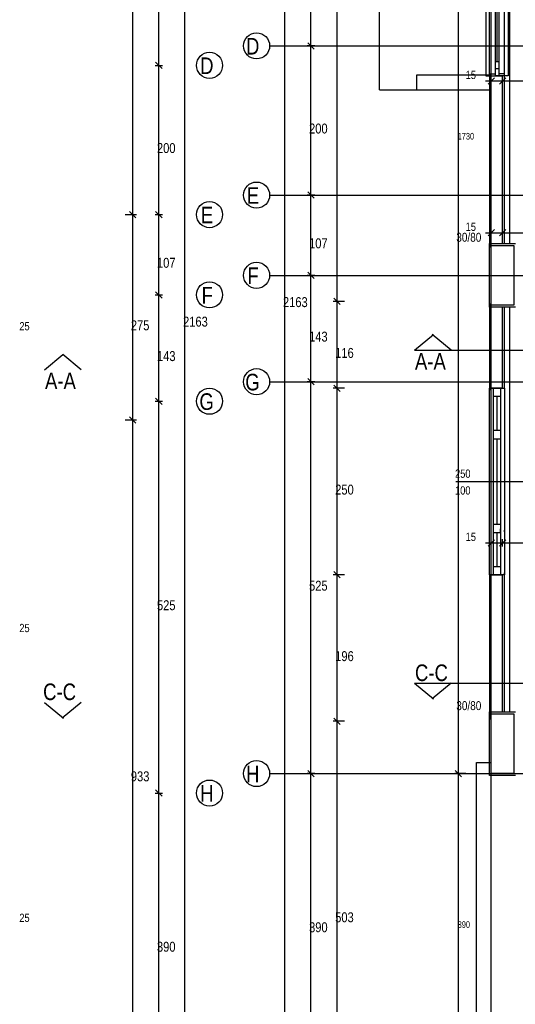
# Model space of a CAD drawing. Header units: centimetres. Extents: x 0 to 14595, y -30 to 2970.
# Tile 3 of 37: x 1231 to 1563, y 995 to 1655. Entities that reach past the tile are written whole.
import ezdxf

# ---------------------------------------------------------------- set-up
doc = ezdxf.new("R2010")
doc.units = ezdxf.units.CM
doc.layers.add('ASN-MIMARI', color=8, linetype='CONTINUOUS')
doc.styles.get("Standard").update_dxf_attribs({"font": 'arial.ttf', "width": 0.8})

msp = doc.modelspace()

# ---------------------------------------------------------------- linework, layer by layer
at = {"layer": 'ASN-MIMARI'}
for p, q in [((1546.65, 864.84), (1546.65, 2016.11)), ((1559.15, 1504.87), (1559.15, 1793.62)), ((1545.4, 1504.87), (1562.9, 1504.87)), ((1545.4, 1462.37), (1545.4, 1504.87)), ((1562.9, 1462.37), (1545.4, 1462.37)), ((1546.65, 1191.11), (1546.65, 1462.37)), ((1559.15, 1191.11), (1559.15, 1462.37)), ((1495.19, 1433.43), (1507.84, 1443.92)), ((1519.68, 1433.43), (1507.03, 1443.92)), ((1495.19, 1433.43), (2123.1, 1433.43)), ((1247.22, 1420.37), (1259.47, 1430.52)), ((1271.71, 1420.37), (1259.47, 1430.52)), ((1471.65, 1412.36), (2084.15, 1412.36)), ((1495.19, 1210.42), (1507.84, 1199.93)), ((1519.68, 1210.42), (1507.03, 1199.93)), ((1247.22, 1197.36), (1259.87, 1186.86)), ((1271.71, 1197.36), (1259.06, 1186.86)), ((1545.4, 1191.11), (1562.9, 1191.11)), ((1545.4, 1148.61), (1545.4, 1191.11)), ((1562.9, 1148.61), (1545.4, 1148.61))]:
    msp.add_line(p, q, dxfattribs=at)
for points in [[(1408.24, 929.11), (1408.24, 2018.86)], [(1425.74, 929.11), (1425.74, 2018.86)], [(1443.24, 929.11), (1443.24, 2018.86)], [(1524.58, 929.11), (1524.58, 2018.86)], [(1306.28, 916.05), (1306.28, 2005.79)], [(1323.78, 916.05), (1323.78, 2005.79)], [(1341.28, 916.05), (1341.28, 2005.79)], [(1471.65, 1607.99), (1471.65, 1804.87)], [(1542.9, 1717.36), (1542.9, 1617.36)], [(1545.4, 1618.61), (1545.4, 1716.11)], [(1555.4, 1618.61), (1555.4, 1716.11)], [(1557.9, 1717.36), (1557.9, 1617.36)], [(1549.15, 1662.69), (1549.15, 1626.69)], [(1550.35, 1662.69), (1550.35, 1626.69)], [(1551.65, 1662.69), (1551.65, 1626.69)], [(1398.06, 1637.36), (1471.65, 1637.36)], [(1428.24, 1637.36), (1423.24, 1637.36)], [(1423.62, 1639.48), (1427.86, 1635.23)], [(1471.65, 1637.36), (2084.15, 1637.36)], [(1321.28, 1624.29), (1326.28, 1624.29)], [(1321.66, 1626.41), (1325.91, 1622.17)], [(1549.15, 1626.69), (1549.15, 1622.03)], [(1550.35, 1626.69), (1549.15, 1626.69)], [(1551.65, 1626.69), (1549.15, 1626.69)], [(1550.4, 1626.69), (1550.35, 1626.69)], [(1551.65, 1626.69), (1550.4, 1626.69)], [(1551.65, 1626.69), (1551.65, 1622.03)], [(1496.65, 1607.99), (1496.65, 1617.99)], [(1496.65, 1617.99), (1546.65, 1617.99)], [(1542.9, 1617.36), (1549.15, 1617.36)], [(1545.4, 1617.36), (1545.4, 1618.61)], [(1545.4, 1618.61), (1549.15, 1618.61)], [(1545.4, 1617.36), (1545.4, 1537.36)], [(1546.65, 1537.36), (1546.65, 1617.36)], [(1546.65, 1617.36), (1554.15, 1617.36)], [(1546.65, 1611.36), (1546.65, 1616.36)], [(1549.15, 1622.03), (1549.15, 1617.36)], [(1551.65, 1622.03), (1549.15, 1622.03)], [(1551.65, 1617.36), (1549.15, 1617.36)], [(1551.65, 1622.03), (1551.65, 1617.36)], [(1555.4, 1618.61), (1551.65, 1618.61)], [(1557.9, 1617.36), (1551.65, 1617.36)], [(1554.15, 1537.36), (1554.15, 1617.36)], [(1554.15, 1611.36), (1554.15, 1616.36)], [(1555.4, 1617.36), (1555.4, 1618.61)], [(1555.4, 1537.36), (1555.4, 1617.36)], [(1542.65, 1613.86), (2078.15, 1613.86)], [(1548.77, 1615.98), (1544.53, 1611.73)], [(1556.27, 1615.98), (1552.03, 1611.73)], [(1471.65, 1607.99), (1496.65, 1607.99)], [(1496.65, 1607.99), (1546.65, 1607.99)], [(1398.06, 1537.36), (1471.65, 1537.36)], [(1428.24, 1537.36), (1423.24, 1537.36)], [(1423.62, 1539.48), (1427.86, 1535.23)], [(1471.65, 1537.36), (2084.15, 1537.36)], [(1545.4, 1537.36), (1545.4, 1502.37)], [(1546.65, 1504.87), (1546.65, 1537.36)], [(1554.15, 1504.87), (1554.15, 1537.36)], [(1555.4, 1504.87), (1555.4, 1537.36)], [(1301.28, 1524.29), (1308.78, 1524.29)], [(1304.16, 1526.41), (1308.41, 1522.17)], [(1321.28, 1524.29), (1326.28, 1524.29)], [(1321.66, 1526.41), (1325.91, 1522.17)], [(1542.65, 1512.14), (2078.15, 1512.14)], [(1548.77, 1514.27), (1544.53, 1510.02)], [(1546.65, 1509.64), (1546.65, 1514.64)], [(1556.27, 1514.27), (1552.03, 1510.02)], [(1554.15, 1509.64), (1554.15, 1514.64)], [(1546.65, 1503.62), (1561.65, 1503.62)], [(1546.65, 1463.62), (1546.65, 1503.62)], [(1561.65, 1503.62), (1561.65, 1463.62)], [(1423.62, 1485.74), (1427.86, 1481.5)], [(1398.06, 1483.62), (1471.65, 1483.62)], [(1428.24, 1483.62), (1423.24, 1483.62)], [(1471.65, 1483.62), (2084.15, 1483.62)], [(1321.66, 1472.67), (1325.91, 1468.43)], [(1321.28, 1470.55), (1326.28, 1470.55)], [(1448.24, 1466.12), (1440.74, 1466.12)], [(1441.12, 1468.24), (1445.36, 1464)], [(1545.4, 1464.86), (1545.4, 1407.99)], [(1561.65, 1463.62), (1546.65, 1463.62)], [(1546.65, 1407.99), (1546.65, 1462.37)], [(1554.15, 1407.99), (1554.15, 1462.37)], [(1555.4, 1407.99), (1555.4, 1462.37)], [(1398.06, 1412.36), (1471.65, 1412.36)], [(1428.24, 1412.36), (1423.24, 1412.36)], [(1423.62, 1414.48), (1427.86, 1410.23)], [(1448.24, 1407.99), (1440.74, 1407.99)], [(1441.12, 1410.11), (1445.36, 1405.87)], [(1545.4, 1407.99), (1545.4, 1406.74)], [(1545.4, 1282.99), (1545.4, 1407.99)], [(1545.4, 1407.99), (1552.9, 1407.99)], [(1554.15, 1407.99), (1546.65, 1407.99)], [(1547.9, 1407.99), (1547.9, 1405.18)], [(1547.9, 1407.99), (1552.9, 1407.99)], [(1547.9, 1405.18), (1547.9, 1377.09)], [(1552.9, 1407.99), (1552.9, 1405.18)], [(1552.9, 1407.99), (1555.4, 1407.99)], [(1552.9, 1405.18), (1552.9, 1402.37)], [(1555.4, 1407.99), (1555.4, 1406.74)], [(1555.4, 1407.99), (1555.4, 1282.99)], [(1321.28, 1399.29), (1326.28, 1399.29)], [(1321.66, 1401.41), (1325.91, 1397.17)], [(1552.9, 1402.37), (1547.9, 1402.37)], [(1550.4, 1402.37), (1550.4, 1379.9)], [(1552.9, 1402.37), (1552.9, 1379.9)], [(1301.28, 1386.79), (1308.78, 1386.79)], [(1304.16, 1388.91), (1308.41, 1384.67)], [(1547.9, 1379.9), (1552.9, 1379.9)], [(1552.9, 1379.9), (1552.9, 1379.22)], [(1552.9, 1379.9), (1552.9, 1377.09)], [(1552.9, 1379.22), (1552.9, 1379.17)], [(1552.9, 1379.17), (1552.9, 1379.15)], [(1552.9, 1379.12), (1552.9, 1379.09)], [(1552.9, 1379.07), (1552.9, 1379.03)], [(1552.9, 1379.02), (1552.9, 1378.97)], [(1552.9, 1378.97), (1552.9, 1378.97)], [(1552.9, 1378.97), (1552.9, 1378.91)], [(1552.9, 1378.91), (1552.9, 1378.91)], [(1552.9, 1378.91), (1552.9, 1378.86)], [(1552.9, 1378.86), (1552.9, 1378.85)], [(1552.9, 1378.85), (1552.9, 1378.81)], [(1552.9, 1378.81), (1552.9, 1378.79)], [(1552.9, 1378.75), (1552.9, 1378.73)], [(1552.9, 1378.69), (1552.9, 1378.67)], [(1552.9, 1378.64), (1552.9, 1378.61)], [(1552.9, 1378.58), (1552.9, 1378.55)], [(1555.4, 1382.72), (1555.4, 1382.71)], [(1555.4, 1382.71), (1555.4, 1379.22)], [(1555.4, 1379.22), (1555.4, 1377.93)], [(1547.9, 1377.09), (1547.9, 1375.68)], [(1547.9, 1375.68), (1547.9, 1346.19)], [(1552.9, 1373.95), (1547.9, 1373.95)], [(1550.4, 1373.95), (1550.4, 1317.02)], [(1552.9, 1378.52), (1552.9, 1378.49)], [(1552.9, 1378.46), (1552.9, 1378.44)], [(1552.9, 1378.4), (1552.9, 1378.38)], [(1552.9, 1378.34), (1552.9, 1378.32)], [(1552.9, 1378.28), (1552.9, 1378.26)], [(1552.9, 1378.26), (1552.9, 1378.22)], [(1552.9, 1378.22), (1552.9, 1378.2)], [(1552.9, 1378.2), (1552.9, 1378.15)], [(1552.9, 1378.15), (1552.9, 1378.15)], [(1552.9, 1378.15), (1552.9, 1378.09)], [(1552.9, 1378.09), (1552.9, 1378.09)], [(1552.9, 1378.09), (1552.9, 1378.03)], [(1552.9, 1378.03), (1552.9, 1378.03)], [(1552.9, 1378.03), (1552.9, 1377.99)], [(1552.9, 1377.99), (1552.9, 1377.98)], [(1552.9, 1377.95), (1552.9, 1377.93)], [(1552.9, 1377.92), (1552.9, 1377.09)], [(1552.9, 1377.09), (1552.9, 1375.68)], [(1552.9, 1375.68), (1552.9, 1346.19)], [(1547.9, 1346.19), (1547.9, 1344.78)], [(1552.9, 1346.19), (1552.9, 1344.78)], [(1522.9, 1345.49), (1567.9, 1345.49)], [(1547.9, 1344.78), (1547.9, 1315.29)], [(1552.9, 1344.78), (1552.9, 1315.29)], [(1547.9, 1317.02), (1552.9, 1317.02)], [(1547.9, 1315.29), (1547.9, 1313.89)], [(1547.9, 1313.89), (1547.9, 1285.8)], [(1552.9, 1315.29), (1552.9, 1313.89)], [(1552.9, 1313.89), (1552.9, 1313.06)], [(1552.9, 1311.08), (1552.9, 1313.89)], [(1552.9, 1313.06), (1552.9, 1313.06)], [(1552.9, 1312.99), (1552.9, 1312.94)], [(1552.9, 1312.89), (1552.9, 1312.88)], [(1552.9, 1312.82), (1552.9, 1312.77)], [(1552.9, 1312.71), (1552.9, 1312.69)], [(1552.9, 1312.63), (1552.9, 1312.6)], [(1555.4, 1311.76), (1555.4, 1312.99)], [(1548.77, 1306.53), (1544.53, 1302.29)], [(1546.65, 1301.91), (1546.65, 1306.91)], [(1552.9, 1311.08), (1547.9, 1311.08)], [(1550.4, 1311.08), (1550.4, 1288.6)], [(1556.27, 1306.53), (1552.03, 1302.29)], [(1552.9, 1312.54), (1552.9, 1312.51)], [(1552.9, 1312.45), (1552.9, 1312.42)], [(1552.9, 1312.36), (1552.9, 1312.34)], [(1552.9, 1312.28), (1552.9, 1312.24)], [(1552.9, 1312.18), (1552.9, 1312.17)], [(1552.9, 1312.11), (1552.9, 1312.06)], [(1552.9, 1312.01), (1552.9, 1312)], [(1552.9, 1311.94), (1552.9, 1311.9)], [(1552.9, 1311.85), (1552.9, 1311.82)], [(1552.9, 1311.76), (1552.9, 1311.08)], [(1552.9, 1311.08), (1552.9, 1288.6)], [(1554.15, 1301.91), (1554.15, 1306.91)], [(1555.4, 1311.76), (1555.4, 1308.27)], [(1555.4, 1308.27), (1555.4, 1308.25)], [(1542.65, 1304.41), (2078.15, 1304.41)], [(1547.9, 1288.6), (1552.9, 1288.6)], [(1552.9, 1288.6), (1552.9, 1285.8)], [(1448.24, 1282.99), (1440.74, 1282.99)], [(1441.12, 1285.11), (1445.36, 1280.87)], [(1545.4, 1282.99), (1545.4, 1284.24)], [(1545.4, 1282.99), (1545.4, 1186.11)], [(1555.4, 1282.99), (1545.4, 1282.99)], [(1546.65, 1191.11), (1546.65, 1282.99)], [(1546.65, 1282.99), (1554.15, 1282.99)], [(1547.9, 1285.8), (1547.9, 1282.99)], [(1547.9, 1282.99), (1552.9, 1282.99)], [(1552.9, 1285.8), (1552.9, 1282.99)], [(1554.15, 1191.11), (1554.15, 1282.99)], [(1555.4, 1282.99), (1555.4, 1284.24)], [(1555.4, 1191.11), (1555.4, 1282.99)], [(1495.19, 1210.42), (2123.1, 1210.42)], [(1546.65, 1189.86), (1561.65, 1189.86)], [(1546.65, 1149.86), (1546.65, 1189.86)], [(1561.65, 1189.86), (1561.65, 1149.86)], [(1448.24, 1184.86), (1440.74, 1184.86)], [(1441.12, 1186.98), (1445.36, 1182.73)], [(1536.65, 1157.36), (1546.65, 1157.36)], [(1536.65, 904.84), (1536.65, 1157.36)], [(1398.06, 1149.86), (1471.65, 1149.86)], [(1428.24, 1149.86), (1423.24, 1149.86)], [(1423.62, 1151.98), (1427.86, 1147.73)], [(1471.65, 1149.86), (2084.15, 1149.86)], [(1529.58, 1149.86), (1522.08, 1149.86)], [(1522.46, 1151.98), (1526.7, 1147.73)], [(1561.65, 1149.86), (1546.65, 1149.86)], [(1321.28, 1136.79), (1326.28, 1136.79)], [(1321.66, 1138.91), (1325.91, 1134.67)]]:
    msp.add_lwpolyline(points, dxfattribs=at)
for centre in [(1389.31, 1637.36), (1357.77, 1624.29), (1389.31, 1537.36), (1357.77, 1524.29), (1389.31, 1483.62), (1357.77, 1470.55), (1389.31, 1412.36), (1357.77, 1399.29), (1389.31, 1149.86), (1357.77, 1136.79)]:
    msp.add_circle(centre, 8.75, dxfattribs=at)

# ---------------------------------------------------------------- texts
at = {"layer": 'ASN-MIMARI', "width": 0.8}
for s, height, p in [('D', 11.11, (1382.21, 1631.54)), ('D', 11.11, (1351.47, 1618.48)), ('15', 5.556, (1529.44, 1615.11)), ('200', 6.667, (1424.49, 1578.62)), ('1730', 4.444, (1524.08, 1574.59)), ('200', 6.667, (1322.53, 1565.55)), ('E', 11.11, (1382.69, 1531.54)), ('E', 11.11, (1351.95, 1518.48)), ('15', 5.556, (1529.44, 1513.39)), ('30/80', 6, (1523.17, 1506.12)), ('107', 6.667, (1424.49, 1501.75)), ('107', 6.667, (1322.53, 1488.68)), ('F', 11.11, (1383.18, 1477.8)), ('F', 11.11, (1352.44, 1464.74)), ('2163', 6.667, (1406.99, 1462.33)), ('25', 5.556, (1230.27, 1446.76)), ('275', 6.667, (1305.03, 1446.8)), ('2163', 6.667, (1340.03, 1449.27)), ('143', 6.667, (1424.49, 1439.25)), ('143', 6.667, (1322.53, 1426.18)), ('116', 6.667, (1441.99, 1428.31)), ('A-A', 11.111, (1495.47, 1420.45)), ('A-A', 11.111, (1247.5, 1407.39)), ('G', 11.11, (1381.73, 1406.54)), ('G', 11.11, (1350.99, 1393.48)), ('250', 5.556, (1522.33, 1347.99)), ('250', 6.667, (1441.99, 1336.75)), ('100', 5.556, (1522.33, 1336.74)), ('15', 5.556, (1529.44, 1305.66)), ('525', 6.667, (1424.49, 1272.37)), ('525', 6.667, (1322.53, 1259.3)), ('25', 5.556, (1230.27, 1244.59)), ('196', 6.667, (1441.99, 1225.18)), ('C-C', 11.111, (1495.47, 1211.82)), ('C-C', 11.111, (1246.22, 1199.07)), ('30/80', 6, (1523.17, 1192.36)), ('H', 11.11, (1382.21, 1144.04)), ('933', 6.667, (1305.03, 1144.68)), ('H', 11.11, (1351.47, 1130.98)), ('25', 5.556, (1230.27, 1050.43)), ('503', 6.667, (1441.99, 1050.25)), ('390', 6.667, (1424.49, 1043.57)), ('390', 4.444, (1524.08, 1046.48)), ('390', 6.667, (1322.53, 1030.51))]:
    msp.add_text(s, height=height, dxfattribs=at).set_placement(p)

doc.saveas('drawing.dxf')
